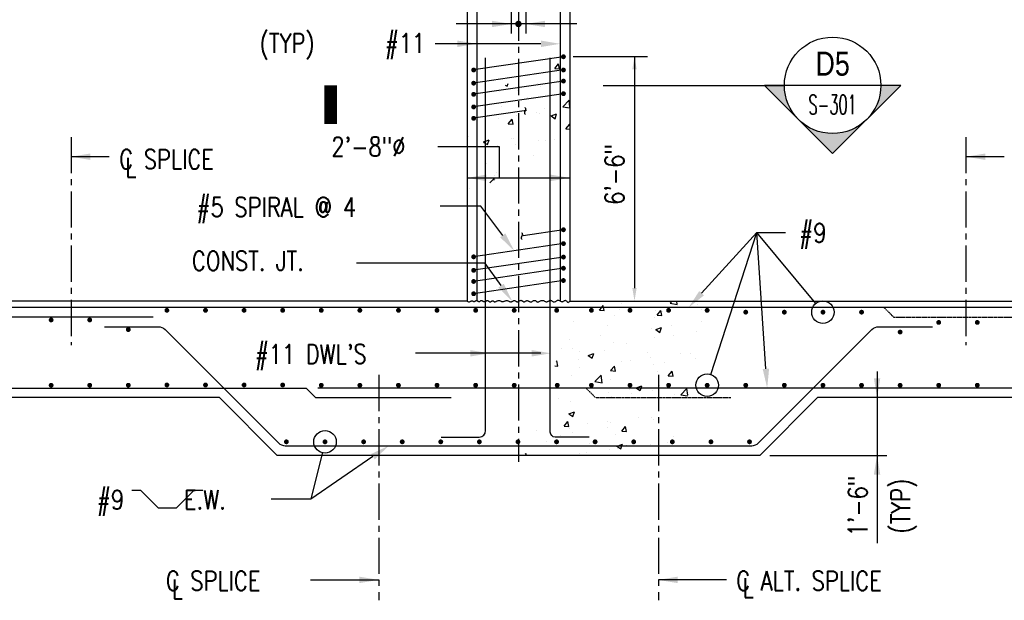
# Model space of a CAD drawing. Header units: inches. Extents: x -9715 to 32893, y -15613 to -1138.
# Tile 102 of 256: x 7428 to 7734, y -6939 to -6759. Entities that reach past the tile are written whole.
import ezdxf
from ezdxf.enums import TextEntityAlignment as Align

# ---------------------------------------------------------------- set-up
doc = ezdxf.new("R2010")
doc.units = ezdxf.units.IN
doc.header["$MEASUREMENT"] = 0
doc.linetypes.add('CENTER2', pattern=[1.125, 0.75, -0.125, 0.125, -0.125])
doc.linetypes.add('HIDDEN', pattern=[0.375, 0.25, -0.125])
doc.layers.get('0').update_dxf_attribs({"color": 252})
for name, color, linetype in [('A-Anno-Symb', 2, 'Continuous'), ('A-Sect-Iden', 2, 'Continuous'), ('S-ANNO-SYMB', 2, 'Continuous'), ('S-ANNO-TEXT', 2, 'Continuous'), ('S-GRID', 30, 'CENTER2'), ('S1', 2, 'Continuous'), ('S3', 4, 'Continuous'), ('S5', 1, 'Continuous'), ('S5R', 1, 'Continuous'), ('S6', 1, 'Continuous'), ('S7', 2, 'Continuous'), ('S7R', 2, 'Continuous')]:
    doc.layers.add(name, color=color, linetype=linetype)
doc.styles.add('125', font='romans.shx', dxfattribs={"width": 0.8, "height": 2})
doc.styles.add('ROMANS', font='ROMANS.shx', dxfattribs={"width": 0.8})
doc.styles.add('SX-FRAC', font='SX-FRAC.shx', dxfattribs={"width": 0.9, "height": 14})
doc.styles.add('TITTEXTL', font='swiss.ttf', dxfattribs={"width": 0.8})

# ---------------------------------------------------------------- blocks, each defined once
blk = doc.blocks.new('*X78')
at = {"color": 0}
for p, q in [((1266.03, 1371.17), (1267.02, 1372.34)), ((1267.23, 1371.17), (1267.02, 1372.34)), ((1278.41, 1373.56), (1278.41, 1373.56)), ((1308.53, 1373.77), (1309.87, 1375.17)), ((1308.53, 1373.77), (1312.97, 1373.08)), ((1312.97, 1373.08), (1312.73, 1375.17)), ((1325.34, 1372.89), (1325.34, 1372.89)), ((1250.72, 1371.16), (1250.72, 1371.16)), ((1259.47, 1371.07), (1259.47, 1371.07)), ((1264.61, 1369.47), (1266.03, 1371.17)), ((1264.61, 1369.47), (1267.6, 1369.21)), ((1267.6, 1369.2), (1267.23, 1371.17)), ((1274.12, 1365.94), (1274.12, 1365.94)), ((1277.41, 1370.03), (1277.41, 1370.03)), ((1299.37, 1369.14), (1299.37, 1369.14)), ((1300.47, 1366.33), (1302.88, 1369.2)), ((1300.47, 1366.33), (1303.46, 1366.07)), ((1303.46, 1366.07), (1302.88, 1369.2)), ((1304.11, 1368.91), (1304.11, 1368.91)), ((1327.83, 1369.9), (1327.83, 1369.9)), ((1330.8, 1367.78), (1330.8, 1367.78)), ((1248.45, 1362.42), (1248.45, 1362.42)), ((1269.51, 1359.89), (1269.51, 1359.89)), ((1298.67, 1364.9), (1298.67, 1364.9)), ((1309.35, 1359.65), (1309.35, 1359.65)), ((1328.28, 1362.14), (1328.28, 1362.14)), ((1265.25, 1353.84), (1265.25, 1353.84)), ((1296.83, 1358), (1296.83, 1358)), ((1299.73, 1357.36), (1303.23, 1358.71)), ((1299.73, 1357.36), (1302.22, 1355.69)), ((1302.22, 1355.68), (1303.23, 1358.71)), ((1310.65, 1353.92), (1310.65, 1353.92)), ((1324.74, 1356.25), (1324.74, 1356.25)), ((1246.32, 1351.35), (1246.32, 1351.35)), ((1273.51, 1349.3), (1273.51, 1349.3)), ((1281.49, 1348.91), (1281.49, 1348.91)), ((1298.77, 1352.5), (1298.77, 1352.5)), ((1240.99, 1345.61), (1240.99, 1345.61)), ((1247.84, 1345.78), (1247.84, 1345.78)), ((1252.33, 1343.91), (1252.33, 1343.91)), ((1257.72, 1341.24), (1261.22, 1342.58)), ((1257.72, 1341.24), (1260.21, 1339.56)), ((1260.21, 1339.56), (1261.22, 1342.58)), ((1267.68, 1344.48), (1267.68, 1344.48)), ((1294.37, 1343.36), (1294.37, 1343.36)), ((1315.13, 1342.42), (1315.13, 1342.42)), ((1321.06, 1342.23), (1321.06, 1342.23)), ((1237.77, 1337.48), (1238.09, 1337.87)), ((1238.67, 1334.73), (1238.09, 1337.87)), ((1251.53, 1338.9), (1251.53, 1338.9)), ((1278.22, 1337.77), (1278.22, 1337.77)), ((1283.68, 1338.28), (1283.68, 1338.28)), ((1296.19, 1339.93), (1296.19, 1339.93)), ((1298.16, 1335.85), (1298.16, 1335.85)), ((1304.91, 1336.64), (1304.91, 1336.64)), ((1324.13, 1339.6), (1324.13, 1339.6)), ((1236.9, 1334.89), (1238.67, 1334.73)), ((1247.23, 1329.13), (1247.23, 1329.13)), ((1252.1, 1334.12), (1252.1, 1334.12)), ((1261.79, 1325.06), (1265.69, 1329.12)), ((1266.24, 1324.37), (1265.69, 1329.12)), ((1271.54, 1331.86), (1273.95, 1334.73)), ((1271.54, 1331.86), (1274.53, 1331.6)), ((1272.9, 1332.65), (1272.9, 1332.65)), ((1274.53, 1331.6), (1273.96, 1334.73)), ((1300.59, 1331.42), (1300.59, 1331.42)), ((1307.41, 1328.72), (1309.82, 1331.59)), ((1310.4, 1328.46), (1309.82, 1331.59)), ((1261.79, 1325.06), (1266.24, 1324.37)), ((1271.43, 1326.41), (1271.43, 1326.41)), ((1301.98, 1322.7), (1301.98, 1322.7)), ((1307.41, 1328.72), (1310.4, 1328.46)), ((1242.27, 1321.41), (1242.27, 1321.41)), ((1257.73, 1319.07), (1257.73, 1319.07)), ((1270.52, 1318.56), (1270.52, 1318.56)), ((1283.04, 1320.2), (1283.04, 1320.2)), ((1284.42, 1317.94), (1284.42, 1317.94)), ((1287.57, 1321.11), (1291.07, 1322.45)), ((1287.57, 1321.11), (1287.74, 1320.99)), ((1287.74, 1320.99), (1290.05, 1319.43)), ((1290.05, 1319.43), (1290.58, 1320.99)), ((1290.58, 1320.99), (1291.07, 1322.45)), ((1297.55, 1319.21), (1297.55, 1319.21)), ((1311.11, 1316.81), (1311.11, 1316.81)), ((1315.16, 1316.78), (1319.05, 1320.84)), ((1315.16, 1316.78), (1319.41, 1316.12)), ((1319.55, 1316.55), (1319.05, 1320.84)), ((1238.95, 1314.4), (1238.95, 1314.4)), ((1246.62, 1312.49), (1246.62, 1312.49)), ((1272.3, 1316.01), (1272.3, 1316.01)), ((1245.55, 1304.98), (1249.06, 1306.32)), ((1245.55, 1304.98), (1248.04, 1303.3)), ((1248.04, 1303.3), (1249.06, 1306.32)), ((1242.62, 1297.39), (1245.03, 1300.26)), ((1245.61, 1297.12), (1245.03, 1300.26)), ((1257.37, 1298.84), (1257.37, 1298.84)), ((1269.89, 1300.48), (1269.89, 1300.48)), ((1271.69, 1299.36), (1271.69, 1299.36)), ((1288.82, 1302.98), (1288.82, 1302.98)), ((1296.94, 1302.56), (1296.94, 1302.56)), ((1298.53, 1301.58), (1298.53, 1301.58)), ((1225.79, 1294.68), (1225.79, 1294.68)), ((1242.62, 1297.39), (1245.61, 1297.12)), ((1246.02, 1295.84), (1246.02, 1295.84)), ((1247.99, 1293.52), (1247.99, 1293.52)), ((1269.37, 1296.58), (1269.37, 1296.58)), ((1274.68, 1292.39), (1274.68, 1292.39)), ((1278.48, 1294.25), (1280.89, 1297.12)), ((1278.48, 1294.25), (1281.47, 1293.99)), ((1281.47, 1293.99), (1280.89, 1297.12)), ((1231.85, 1287.93), (1231.85, 1287.93)), ((1240.21, 1291.57), (1240.21, 1291.57)), ((1258.54, 1286.8), (1258.54, 1286.8)), ((1276.24, 1285.17), (1278.9, 1286.19)), ((1278.56, 1285.17), (1278.9, 1286.19)), ((1301.38, 1291.26), (1301.38, 1291.26)), ((1307.25, 1287.41), (1307.25, 1287.41)), ((1310.51, 1290.61), (1310.51, 1290.61)), ((1218.43, 1279.87), (1218.95, 1280.41)), ((1219.1, 1279.17), (1218.96, 1280.41)), ((1252.19, 1280.59), (1252.19, 1280.59)), ((1256.73, 1280.76), (1256.73, 1280.76)), ((1271.08, 1282.72), (1271.08, 1282.72)), ((1275.4, 1284.85), (1276.24, 1285.17)), ((1275.4, 1284.85), (1277.89, 1283.17)), ((1275.67, 1283.26), (1275.67, 1283.26)), ((1277.89, 1283.17), (1278.56, 1285.17)), ((1281.35, 1285.6), (1281.35, 1285.6)), ((1285.23, 1285.67), (1285.23, 1285.67)), ((1296.33, 1285.92), (1296.33, 1285.92)), ((1245.41, 1279.2), (1245.41, 1279.2))]:
    blk.add_line(p, q, dxfattribs=at)
blk = doc.blocks.new('*X79')
at = {"color": 0}
for p, q in [((1236.86, 1519.91), (1239.27, 1522.78)), ((1236.86, 1519.91), (1239.85, 1519.64)), ((1239.85, 1519.64), (1239.27, 1522.78)), ((1206.01, 1509.5), (1207.17, 1508.72)), ((1207.17, 1508.72), (1207.77, 1510.51)), ((1226.12, 1510.59), (1226.12, 1510.59)), ((1227.95, 1508.48), (1227.95, 1508.48)), ((1238.64, 1512.24), (1238.64, 1512.24)), ((1242.71, 1511.35), (1242.71, 1511.35)), ((1202.7, 1505.27), (1202.7, 1505.27)), ((1213.55, 1506.34), (1213.55, 1506.34)), ((1219.97, 1501.89), (1219.97, 1501.89)), ((1203.82, 1496.3), (1203.82, 1496.3)), ((1230.51, 1495.17), (1230.51, 1495.17)), ((1241.91, 1496.01), (1245.8, 1500.06)), ((1241.91, 1496.01), (1246.31, 1495.32)), ((1244.42, 1495.01), (1244.42, 1495.01)), ((1246.31, 1495.73), (1245.8, 1500.06)), ((1202.09, 1488.63), (1202.09, 1488.63)), ((1207.93, 1485.43), (1210.34, 1488.31)), ((1210.92, 1485.17), (1210.34, 1488.31)), ((1212.96, 1490.87), (1212.96, 1490.87)), ((1225.48, 1492.52), (1225.48, 1492.52)), ((1227.34, 1491.83), (1227.34, 1491.83)), ((1234.53, 1490.27), (1238.03, 1491.62)), ((1234.53, 1490.27), (1237.01, 1488.59)), ((1237.02, 1488.59), (1238.03, 1491.61)), ((1207.93, 1485.43), (1210.92, 1485.17)), ((1243.79, 1482.3), (1246.2, 1485.17)), ((1243.79, 1482.3), (1246.31, 1482.08)), ((1246.31, 1484.62), (1246.21, 1485.17)), ((1183.33, 1477.6), (1183.33, 1477.6)), ((1210.02, 1476.48), (1210.02, 1476.48)), ((1211.49, 1476.51), (1211.49, 1476.51)), ((1240.65, 1481.52), (1240.65, 1481.52)), ((1182.33, 1471.51), (1182.33, 1471.51)), ((1192.52, 1474.14), (1193.84, 1474.65)), ((1192.52, 1474.14), (1193.84, 1473.25)), ((1193.84, 1474.65), (1196.02, 1475.49)), ((1193.84, 1473.25), (1195, 1472.47)), ((1195, 1472.47), (1196.02, 1475.49)), ((1199.81, 1471.15), (1199.81, 1471.15)), ((1201.48, 1471.98), (1201.48, 1471.98)), ((1212.33, 1472.8), (1212.33, 1472.8)), ((1226.73, 1475.19), (1226.73, 1475.19)), ((1231.26, 1475.29), (1231.26, 1475.29)), ((1236.71, 1475.35), (1236.71, 1475.35)), ((1223.47, 1465.53), (1223.47, 1465.53)), ((1194.31, 1460.53), (1194.31, 1460.53)), ((1186.66, 1451.43), (1186.66, 1451.43)), ((1196.54, 1448.73), (1199.07, 1451.36)), ((1199.2, 1450.25), (1199.07, 1451.36)), ((1199.17, 1453.07), (1199.17, 1453.07)), ((1200.87, 1455.34), (1200.87, 1455.34)), ((1184.13, 1445.34), (1184.13, 1445.34)), ((1200.28, 1450.93), (1200.28, 1450.93))]:
    blk.add_line(p, q, dxfattribs=at)
blk = doc.blocks.new('Anno_Section_A2')
at = {"color": 0, "linetype": 'ByBlock', "lineweight": -2}
blk.add_line((2.5, 0), (-2.5, 0), dxfattribs=at)
blk.add_circle((0, 0), 2.5, dxfattribs=at)
at = {"color": 0, "linetype": 'ByBlock', "lineweight": -2, "style": 'ROMANS', "width": 0.8}
blk.add_attdef('NUMBER', text='', height=1, dxfattribs=at).set_placement((0, 0.5), align=Align.CENTER)
blk.add_attdef('SHEET', text='', height=0.75, dxfattribs=at).set_placement((0, -0.5), align=Align.TOP_CENTER)
blk = doc.blocks.new('NAVFAC_Anno_Arrow_A1')
at = {"linetype": 'ByBlock', "lineweight": -2}
h = blk.add_hatch(color=0, dxfattribs=at)
h.paths.add_polyline_path([(-1.768, 1.768), (-3.536, 0), (-2.5, 0, -0.198912)])
h.paths.add_polyline_path([(0, 3.536), (-1.768, 1.768, -0.414214), (1.768, 1.768)])
h.paths.add_polyline_path([(2.373, 1.162), (2.245, 1.1, -0.114349), (2.5, 0), (3.536, 0)])
h.paths.add_polyline_path([(1.768, 1.768, -0.082683), (2.245, 1.1), (2.373, 1.162)])
at = {"color": 0, "linetype": 'ByBlock', "lineweight": -2}
blk.add_lwpolyline([(-2.5, 0), (-3.536, 0), (0, 3.536), (3.536, 0), (2.5, 0)], dxfattribs=at)

msp = doc.modelspace()

# ---------------------------------------------------------------- linework, layer by layer
at = {"layer": 'A-Anno-Symb'}
msp.add_lwpolyline([(7609.27805, -6779.05348), (7665.685, -6779.05348)], dxfattribs=at)
at = {"layer": 'A-Sect-Iden'}
msp.add_lwpolyline([(7524.59033, -6791.05348, 4, 4, 0), (7524.59033, -6779.05348, 0, 0, 0), (7562.13076, -6779.05348, 0, 0, 0)], format="xyseb", dxfattribs=at)
at = {"layer": 'S-ANNO-TEXT'}
msp.add_lwpolyline([(7462.72221, -6904.92422), (7465.23581, -6904.92422, -0.198912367), (7465.55401, -6905.05602), (7470.84244, -6910.34445, 0.198912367), (7471.16064, -6910.47625), (7476.44014, -6910.47625, 0.198912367), (7476.75833, -6910.34445), (7482.04676, -6905.05602, -0.198912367), (7482.36496, -6904.92422), (7484.87857, -6904.92422)], format="xyb", dxfattribs=at)
at = {"layer": 'S-GRID', "linetype": 'CENTER2', "ltscale": 15}
for p, q in [((7582.91418, -6483.96726), (7583.00793, -6896.12348)), ((7443.86417, -6795.14626), (7443.86417, -6859.88758)), ((7722.1517, -6795.14626), (7722.1517, -6859.88758)), ((7539.52007, -6869.13753), (7539.52007, -6939.21869)), ((7626.4958, -6869.13753), (7626.4958, -6939.21869))]:
    msp.add_line(p, q, dxfattribs=at)
at = {"layer": 'S1', "color": 3}
for p, q in [((7567.00793, -6721.04112), (7567.00793, -6846.13487)), ((7599.00793, -6721.04112), (7599.00793, -6846.13487)), ((7567.00793, -6846.13487), (7213.00793, -6846.13487)), ((7599.00793, -6846.13487), (7983.00793, -6846.13487)), ((7490.00793, -6876.13487), (7170.92981, -6876.13487)), ((7508.00793, -6894.13487), (7490.00793, -6876.13487)), ((7676.00793, -6876.13487), (7658.00793, -6894.13487)), ((7874.00793, -6876.13487), (7676.00793, -6876.13487)), ((7658.00793, -6894.13487), (7508.00793, -6894.13487))]:
    msp.add_line(p, q, dxfattribs=at)
at = {"layer": 'S1', "color": 2}
msp.add_lwpolyline([(7567.00793, -6846.13487), (7567.23315, -6846.29307), (7567.44141, -6846.3702), (7567.63358, -6846.38321), (7567.81051, -6846.34903), (7567.97306, -6846.28462), (7568.12208, -6846.20691), (7568.25844, -6846.13285), (7568.38299, -6846.07938), (7568.49674, -6846.05926), (7568.60137, -6846.06852), (7568.6987, -6846.09902), (7568.79054, -6846.14263), (7568.87874, -6846.19118), (7568.96511, -6846.23654), (7569.05148, -6846.27056), (7569.13968, -6846.2851), (7569.23115, -6846.27453), (7569.32589, -6846.24323), (7569.4235, -6846.19812), (7569.52358, -6846.1461), (7569.62576, -6846.09408), (7569.72962, -6846.04897), (7569.83479, -6846.01767), (7569.94088, -6846.0071), (7570.04746, -6846.02181), (7570.15404, -6846.05705), (7570.2601, -6846.10571), (7570.36512, -6846.1607), (7570.46858, -6846.2149), (7570.56994, -6846.26121), (7570.6687, -6846.29254), (7570.76433, -6846.30178), (7570.85656, -6846.28427), (7570.94611, -6846.24505), (7571.03397, -6846.19163), (7571.12112, -6846.1315), (7571.20852, -6846.07216), (7571.29716, -6846.02108), (7571.38802, -6845.98578), (7571.48207, -6845.97374), (7571.58013, -6845.9899), (7571.68229, -6846.02899), (7571.78849, -6846.0832), (7571.89867, -6846.14471), (7572.01276, -6846.2057), (7572.1307, -6846.25835), (7572.25242, -6846.29484), (7572.37786, -6846.30735), (7572.50674, -6846.29075), (7572.63797, -6846.2507), (7572.77024, -6846.19553), (7572.90226, -6846.13359), (7573.0327, -6846.07321), (7573.16028, -6846.02274), (7573.28369, -6845.9905), (7573.40162, -6845.98486), (7573.51318, -6846.01125), (7573.61913, -6846.06357), (7573.72065, -6846.13283), (7573.81891, -6846.21004), (7573.91508, -6846.28621), (7574.01034, -6846.35235), (7574.10586, -6846.39946), (7574.20282, -6846.41855), (7574.30201, -6846.40366), (7574.40277, -6846.36095), (7574.50405, -6846.2996), (7574.60481, -6846.22881), (7574.704, -6846.15775), (7574.80059, -6846.09563), (7574.89352, -6846.05161), (7574.98176, -6846.0349), (7575.06479, -6846.05159), (7575.14424, -6846.09545), (7575.22226, -6846.15717), (7575.30099, -6846.22742), (7575.38259, -6846.29689), (7575.46921, -6846.35626), (7575.563, -6846.39621), (7575.66612, -6846.40743), (7575.78013, -6846.38372), (7575.90432, -6846.33141), (7576.03738, -6846.25994), (7576.178, -6846.17877), (7576.32487, -6846.09733), (7576.47671, -6846.02508), (7576.63219, -6845.97147), (7576.79002, -6845.94594), (7576.94906, -6845.95486), (7577.10882, -6845.99233), (7577.26896, -6846.04934), (7577.42918, -6846.11691), (7577.58913, -6846.18604), (7577.74849, -6846.24775), (7577.90694, -6846.29303), (7578.06415, -6846.31291), (7578.21995, -6846.30132), (7578.37478, -6846.26399), (7578.52921, -6846.2096), (7578.68383, -6846.1468), (7578.83924, -6846.08426), (7578.99602, -6846.03064), (7579.15475, -6845.99462), (7579.31603, -6845.98486), (7579.48015, -6846.00707), (7579.6463, -6846.05514), (7579.81336, -6846.12003), (7579.98022, -6846.19267), (7580.14578, -6846.264), (7580.30892, -6846.32498), (7580.46855, -6846.36654), (7580.62354, -6846.37963), (7580.77304, -6846.35829), (7580.91713, -6846.30899), (7581.05613, -6846.24133), (7581.19037, -6846.16487), (7581.32017, -6846.08918), (7581.44587, -6846.02386), (7581.56779, -6845.97848), (7581.68625, -6845.96262), (7581.80173, -6845.98258), (7581.91532, -6846.0316), (7582.02826, -6846.09964), (7582.14179, -6846.17668), (7582.25714, -6846.25268), (7582.37556, -6846.3176), (7582.49828, -6846.3614), (7582.62654, -6846.37407), (7582.7611, -6846.34897), (7582.90074, -6846.29318), (7583.04377, -6846.2172), (7583.18849, -6846.1315), (7583.33322, -6846.04659), (7583.47625, -6845.97295), (7583.61589, -6845.92108), (7583.75045, -6845.90145), (7583.87873, -6845.92109), (7584.0016, -6845.97304), (7584.12044, -6846.04689), (7584.23659, -6846.1322), (7584.35145, -6846.21856), (7584.46636, -6846.29553), (7584.58272, -6846.35269), (7584.70187, -6846.37963), (7584.82484, -6846.36931), (7584.95121, -6846.32837), (7585.08017, -6846.26684), (7585.21097, -6846.19475), (7585.34281, -6846.12214), (7585.47491, -6846.05905), (7585.60648, -6846.0155), (7585.73676, -6846.00154), (7585.86525, -6846.0238), (7585.9927, -6846.07538), (7586.12015, -6846.14599), (7586.24864, -6846.22533), (7586.37921, -6846.30311), (7586.51292, -6846.36903), (7586.6508, -6846.41279), (7586.7939, -6846.42411), (7586.94274, -6846.39624), (7587.09583, -6846.33671), (7587.25113, -6846.25659), (7587.40662, -6846.16695), (7587.56029, -6846.07888), (7587.71011, -6846.00345), (7587.85407, -6845.95173), (7587.99013, -6845.93481), (7588.11712, -6845.95999), (7588.2372, -6846.01943), (7588.35337, -6846.10155), (7588.46863, -6846.19475), (7588.58597, -6846.28743), (7588.70839, -6846.36798), (7588.83891, -6846.42482), (7588.9805, -6846.44635), (7589.13528, -6846.42481), (7589.30173, -6846.3679), (7589.47744, -6846.28713), (7589.65999, -6846.19406), (7589.84698, -6846.1002), (7590.03599, -6846.01709), (7590.22461, -6845.95626), (7590.41042, -6845.92925), (7590.59149, -6845.94381), (7590.76773, -6845.9925), (7590.93954, -6846.06413), (7591.1073, -6846.14749), (7591.27141, -6846.23137), (7591.43227, -6846.30456), (7591.59025, -6846.35587), (7591.74576, -6846.37407), (7591.89914, -6846.35173), (7592.05064, -6846.29648), (7592.20044, -6846.21974), (7592.34874, -6846.13289), (7592.49574, -6846.04735), (7592.64163, -6845.97452), (7592.78661, -6845.92579), (7592.93086, -6845.91257), (7593.0746, -6845.94235), (7593.21801, -6846.00692), (7593.36129, -6846.09417), (7593.50464, -6846.19197), (7593.64825, -6846.28821), (7593.79231, -6846.37076), (7593.93703, -6846.42752), (7594.08259, -6846.44635), (7594.22917, -6846.41923), (7594.37687, -6846.35452), (7594.52573, -6846.26466), (7594.67584, -6846.16209), (7594.82725, -6846.05926), (7594.98003, -6845.96861), (7595.13424, -6845.9026), (7595.28995, -6845.87365), (7595.44717, -6845.89008), (7595.60562, -6845.94359), (7595.76498, -6846.02173), (7595.92493, -6846.11204), (7596.08514, -6846.2021), (7596.24529, -6846.27946), (7596.40505, -6846.33166), (7596.56408, -6846.34627), (7596.72201, -6846.3154), (7596.87818, -6846.24948), (7597.03188, -6846.1635), (7597.18237, -6846.07243), (7597.32896, -6845.99126), (7597.47091, -6845.93499), (7597.60752, -6845.91859), (7597.73807, -6845.95706), (7597.86286, -6846.05775), (7597.98637, -6846.19753), (7598.11409, -6846.34565), (7598.2515, -6846.47135), (7598.40409, -6846.54388), (7598.57737, -6846.53248), (7598.77682, -6846.4064), (7599.00793, -6846.13487)], dxfattribs=at)
at = {"layer": 'S3', "color": 4}
for p, q in [((7570.02356, -6660.56133), (7570.02356, -6846.13487)), ((7595.99231, -6660.56133), (7595.99231, -6846.13487)), ((7802.36417, -6848.13487), (7422.00244, -6848.13487)), ((7172.92981, -6873.22492), (7517.02007, -6873.22492))]:
    msp.add_line(p, q, dxfattribs=at)
at = {"layer": 'S3', "const_width": 0.75}
for points in [[(7596.60168, -6770.17231, 1), (7597.35168, -6770.17231, 1)], [(7568.67981, -6774.28168, 1), (7569.42981, -6774.28168, 1)], [(7596.60168, -6774.28168, 1), (7597.35168, -6774.28168, 1)], [(7568.67981, -6778.39106, 1), (7569.42981, -6778.39106, 1)], [(7596.60168, -6777.73481, 1), (7597.35168, -6777.73481, 1)], [(7568.67981, -6781.84418, 1), (7569.42981, -6781.84418, 1)], [(7596.60168, -6781.65668, 1), (7597.35168, -6781.65668, 1)], [(7568.67981, -6785.76606, 1), (7569.42981, -6785.76606, 1)], [(7568.67981, -6789.31293, 1), (7569.42981, -6789.31293, 1)], [(7596.60168, -6823.97847, 1), (7597.35168, -6823.97847, 1)], [(7596.60168, -6828.27535, 1), (7597.35168, -6828.27535, 1)], [(7568.67981, -6832.38472, 1), (7569.42981, -6832.38472, 1)], [(7596.60168, -6832.47847, 1), (7597.35168, -6832.47847, 1)], [(7568.67981, -6836.58785, 1), (7569.42981, -6836.58785, 1)], [(7596.60168, -6835.9316, 1), (7597.35168, -6835.9316, 1)], [(7568.67981, -6840.04097, 1), (7569.42981, -6840.04097, 1)], [(7596.60168, -6839.75972, 1), (7597.35168, -6839.75972, 1)], [(7568.67981, -6843.8691, 1), (7569.42981, -6843.8691, 1)]]:
    msp.add_lwpolyline(points, format="xyb", close=True, dxfattribs=at)
at = {"layer": 'S3', "color": 4}
for points in [[(7558.97587, -6888.44024), (7570.77274, -6888.44024, 0.414213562), (7572.77274, -6886.44024), (7572.77274, -6770.50987)], [(7604.93073, -6888.44024), (7594.39948, -6888.44024, -0.414213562), (7592.89948, -6886.94024), (7592.89948, -6770.50987)], [(7454.23701, -6854.12131), (7470.99437, -6854.12131, -0.198912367), (7473.11569, -6854.99999), (7508.3719, -6890.25619, 0.198912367), (7510.49322, -6891.13487), (7655.52265, -6891.13487, 0.198912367), (7657.64397, -6890.25619), (7692.90018, -6854.99999, -0.198912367), (7695.0215, -6854.12131), (7711.77886, -6854.12131)]]:
    msp.add_lwpolyline(points, format="xyb", dxfattribs=at)
at = {"layer": 'S3'}
for points in [[(7596.97668, -6770.17231), (7569.05481, -6774.28168)], [(7596.97668, -6774.28168), (7569.05481, -6778.39106)], [(7596.97668, -6777.73481), (7569.05481, -6781.84418)], [(7596.97668, -6781.65668), (7569.05481, -6785.76606)], [(7585.4927, -6786.8937), (7569.05481, -6789.31293)], [(7596.97668, -6823.97847), (7584.48331, -6825.81717)], [(7596.97668, -6828.27535), (7569.05481, -6832.38472)], [(7596.97668, -6832.47847), (7569.05481, -6836.58785)], [(7596.97668, -6835.9316), (7569.05481, -6840.04097)], [(7596.97668, -6839.75972), (7569.05481, -6843.8691)]]:
    msp.add_lwpolyline(points, dxfattribs=at)
at = {"layer": 'S3', "color": 4}
for points in [[(7469.36417, -6851.13487), (7421.36417, -6851.13487), (7418.36417, -6848.13487)], [(7562.02007, -6876.22492), (7520.02007, -6876.22492), (7517.02007, -6873.22492)], [(7901.02007, -6873.22492), (7520.59528, -6873.22492)]]:
    msp.add_lwpolyline(points, dxfattribs=at)
at = {"layer": 'S3', "color": 4, "const_width": 0.75}
for points in [[(7473.29573, -6849.03081, -1), (7474.04573, -6849.03081, -1)], [(7485.29573, -6849.03081, -1), (7486.04573, -6849.03081, -1)], [(7497.29573, -6849.03081, -1), (7498.04573, -6849.03081, -1)], [(7509.29573, -6849.03081, -1), (7510.04573, -6849.03081, -1)], [(7521.29573, -6849.03081, -1), (7522.04573, -6849.03081, -1)], [(7533.29573, -6849.03081, -1), (7534.04573, -6849.03081, -1)], [(7545.29573, -6849.03081, -1), (7546.04573, -6849.03081, -1)], [(7557.29573, -6849.03081, -1), (7558.04573, -6849.03081, -1)], [(7569.29573, -6849.03081, -1), (7570.04573, -6849.03081, -1)], [(7581.29573, -6849.03081, -1), (7582.04573, -6849.03081, -1)], [(7594.48604, -6849.03081, -1), (7595.23604, -6849.03081, -1)], [(7605.29573, -6849.03081, -1), (7606.04573, -6849.03081, -1)], [(7617.29573, -6849.03081, -1), (7618.04573, -6849.03081, -1)], [(7629.29573, -6849.03081, -1), (7630.04573, -6849.03081, -1)], [(7641.29573, -6849.03081, -1), (7642.04573, -6849.03081, -1)], [(7653.29573, -6849.59782, -1), (7654.04573, -6849.59782, -1)], [(7665.29573, -6849.59782, -1), (7666.04573, -6849.59782, -1)], [(7677.29573, -6849.59782, -1), (7678.04573, -6849.59782, -1)], [(7689.29573, -6849.59782, -1), (7690.04573, -6849.59782, -1)], [(7437.29573, -6852.03081, -1), (7438.04573, -6852.03081, -1)], [(7449.29573, -6852.03081, -1), (7450.04573, -6852.03081, -1)], [(7713.29573, -6852.79088, -1), (7714.04573, -6852.79088, -1)], [(7725.29573, -6852.79088, -1), (7726.04573, -6852.79088, -1)], [(7461.29573, -6855.01724, -1), (7462.04573, -6855.01724, -1)], [(7701.29573, -6855.79088, -1), (7702.04573, -6855.79088, -1)], [(7437.29573, -6872.32899, 1), (7438.04573, -6872.32899, 1)], [(7449.29573, -6872.32899, 1), (7450.04573, -6872.32899, 1)], [(7461.29573, -6872.32899, 1), (7462.04573, -6872.32899, 1)], [(7473.29573, -6872.24861, 1), (7474.04573, -6872.24861, 1)], [(7485.29573, -6872.24861, 1), (7486.04573, -6872.24861, 1)], [(7497.29573, -6872.24861, 1), (7498.04573, -6872.24861, 1)], [(7509.29573, -6872.24861, 1), (7510.04573, -6872.24861, 1)], [(7521.29573, -6872.32899, 1), (7522.04573, -6872.32899, 1)], [(7533.29573, -6872.32899, 1), (7534.04573, -6872.32899, 1)], [(7545.29573, -6872.32899, 1), (7546.04573, -6872.32899, 1)], [(7557.29573, -6872.32899, 1), (7558.04573, -6872.32899, 1)], [(7569.29573, -6872.32899, 1), (7570.04573, -6872.32899, 1)], [(7581.29573, -6872.32899, 1), (7582.04573, -6872.32899, 1)], [(7594.67032, -6872.32899, 1), (7595.42032, -6872.32899, 1)], [(7605.29573, -6872.32899, 1), (7606.04573, -6872.32899, 1)], [(7617.29573, -6872.32899, 1), (7618.04573, -6872.32899, 1)], [(7629.29573, -6872.32899, 1), (7630.04573, -6872.32899, 1)], [(7641.29573, -6872.32899, 1), (7642.04573, -6872.32899, 1)], [(7653.29573, -6872.32899, 1), (7654.04573, -6872.32899, 1)], [(7665.29573, -6872.32899, 1), (7666.04573, -6872.32899, 1)], [(7677.29573, -6872.32899, 1), (7678.04573, -6872.32899, 1)], [(7689.29573, -6872.32899, 1), (7690.04573, -6872.32899, 1)], [(7701.29573, -6872.33255, 1), (7702.04573, -6872.33255, 1)], [(7713.29573, -6872.33255, 1), (7714.04573, -6872.33255, 1)], [(7725.29573, -6872.33255, 1), (7726.04573, -6872.33255, 1)], [(7510.45853, -6889.92513, 1), (7511.20853, -6889.92513, 1)], [(7522.45853, -6889.92513, 1), (7523.20853, -6889.92513, 1)], [(7534.45853, -6889.92513, 1), (7535.20853, -6889.92513, 1)], [(7546.45853, -6889.92513, 1), (7547.20853, -6889.92513, 1)], [(7558.45853, -6889.92513, 1), (7559.20853, -6889.92513, 1)], [(7570.45853, -6889.92513, 1), (7571.20853, -6889.92513, 1)], [(7582.45853, -6889.92513, 1), (7583.20853, -6889.92513, 1)], [(7594.45853, -6889.92513, 1), (7595.20853, -6889.92513, 1)], [(7606.45853, -6889.92513, 1), (7607.20853, -6889.92513, 1)], [(7618.45853, -6889.92513, 1), (7619.20853, -6889.92513, 1)], [(7630.45853, -6889.92513, 1), (7631.20853, -6889.92513, 1)], [(7642.45853, -6889.92513, 1), (7643.20853, -6889.92513, 1)], [(7654.45853, -6889.92513, 1), (7655.20853, -6889.92513, 1)]]:
    msp.add_lwpolyline(points, format="xyb", close=True, dxfattribs=at)
at = {"layer": 'S3', "color": 4, "linetype": 'HIDDEN'}
for points in [[(7696.6517, -6848.13487), (7699.6517, -6851.13487), (7747.6517, -6851.13487)], [(7648.9958, -6876.22492), (7606.9958, -6876.22492), (7603.9958, -6873.22492)]]:
    msp.add_lwpolyline(points, dxfattribs=at)
at = {"layer": 'S5'}
msp.add_line((7567.00793, -6807.83446), (7599.00793, -6807.83446), dxfattribs=at)
at = {"layer": 'S5', "color": 1}
msp.add_line((7661.13087, -6894.13487), (7697.50026, -6894.13487), dxfattribs=at)
for points in [[(7573.00793, -6808.83446), (7573.00793, -6806.83446), (7567.00793, -6807.83446)], [(7593.00793, -6808.83446), (7593.00793, -6806.83446), (7599.00793, -6807.83446)]]:
    msp.add_solid(points, dxfattribs=at)
at = {"layer": 'S5R'}
for p, q in [((7599.97959, -6770.07103), (7623.07043, -6770.07103)), ((7619.07043, -6770.07103), (7619.07043, -6842.13487))]:
    msp.add_line(p, q, dxfattribs=at)
at = {"layer": 'S5R', "color": 1, "const_width": 1}
msp.add_lwpolyline([(7582.49062, -6759.96824, 1), (7583.49062, -6759.96824, 1)], format="xyb", close=True, dxfattribs=at)
at = {"layer": 'S5R'}
for points in [[(7618.40377, -6774.07103), (7619.7371, -6774.07103), (7619.07043, -6770.07103)], [(7618.40377, -6842.13487), (7619.7371, -6842.13487), (7619.07043, -6846.13487)]]:
    msp.add_solid(points, dxfattribs=at)
at = {"layer": 'S7', "color": 1}
for p, q in [((7532.63001, -6834.25244), (7572.57201, -6834.25244)), ((7577.59087, -6841.34331), (7572.57201, -6834.25244)), ((7694.50026, -6868.10531), (7694.50026, -6921.3982))]:
    msp.add_line(p, q, dxfattribs=at)
for points in [[(7578.4071, -6840.76559), (7576.77464, -6841.92104), (7581.05721, -6846.24071)], [(7695.50026, -6870.13487), (7693.50026, -6870.13487), (7694.50026, -6876.13487)], [(7695.50026, -6900.13487), (7693.50026, -6900.13487), (7694.50026, -6894.13487)]]:
    msp.add_solid(points, dxfattribs=at)
at = {"layer": 'S7R', "color": 1}
for p, q in [((7580.72668, -6745.61925), (7580.72668, -6762.96824)), ((7585.28918, -6745.61925), (7585.28918, -6762.96824)), ((7601.11088, -6759.96824), (7563.59844, -6759.96824)), ((7589.9611, -6766.13404), (7557.05614, -6766.13404)), ((7557.90165, -6798.07782), (7576.94733, -6798.07782)), ((7576.94733, -6798.07782), (7576.94733, -6807.83446)), ((7455.7257, -6801.25472), (7443.86417, -6801.25472)), ((7734.01323, -6801.25472), (7722.1517, -6801.25472)), ((7571.32442, -6816.61173), (7558.60106, -6816.61173)), ((7578.09665, -6825.71322), (7571.32442, -6816.61173)), ((7639.95437, -6843.69099), (7657.11361, -6824.77586)), ((7642.78733, -6869.01188), (7657.11361, -6824.77586)), ((7675.43829, -6846.90223), (7657.11361, -6824.77586)), ((7657.11361, -6824.77586), (7666.02977, -6824.77586)), ((7659.93411, -6867.23811), (7657.11361, -6824.77586)), ((7589.99231, -6862.38845), (7550.98182, -6862.38845)), ((7522.10514, -6893.12175), (7518.37977, -6907.79289)), ((7537.74083, -6894.52637), (7518.37977, -6907.79289)), ((7518.37977, -6907.79289), (7506.07803, -6907.79289)), ((7518.3706, -6932.86513), (7539.52007, -6932.86513)), ((7647.64527, -6932.86513), (7626.4958, -6932.86513))]:
    msp.add_line(p, q, dxfattribs=at)
for centre in [(7677.67073, -6849.59782), (7641.67073, -6872.32899), (7522.83353, -6889.92513)]:
    msp.add_circle(centre, 3.5, dxfattribs=at)
for points in [[(7574.72668, -6760.96824), (7574.72668, -6758.96824), (7580.72668, -6759.96824)], [(7591.28918, -6760.96824), (7591.28918, -6758.96824), (7585.28918, -6759.96824)], [(7563.99235, -6767.13404), (7563.99235, -6765.13404), (7569.99235, -6766.13404)], [(7589.9611, -6767.13404), (7589.9611, -6765.13404), (7595.9611, -6766.13404)], [(7449.86417, -6800.25472), (7449.86417, -6802.25472), (7443.86417, -6801.25472)], [(7728.1517, -6800.25472), (7728.1517, -6802.25472), (7722.1517, -6801.25472)], [(7577.29438, -6826.31017), (7578.89893, -6825.11626), (7581.67839, -6830.52686)], [(7640.69502, -6844.36288), (7639.21373, -6843.01909), (7635.92301, -6848.13487)], [(7567.99128, -6863.38845), (7567.99128, -6861.38845), (7573.99128, -6862.38845)], [(7587.1102, -6863.38845), (7587.1102, -6861.38845), (7593.1102, -6862.38845)], [(7660.93191, -6867.17184), (7658.93631, -6867.30439), (7660.33177, -6873.22492)], [(7537.17558, -6893.70145), (7538.30608, -6895.35129), (7542.69035, -6891.13487)], [(7533.52007, -6931.86513), (7533.52007, -6933.86513), (7539.52007, -6932.86513)], [(7632.4958, -6931.86513), (7632.4958, -6933.86513), (7626.4958, -6932.86513)]]:
    msp.add_solid(points, dxfattribs=at)

# ---------------------------------------------------------------- block references
at = {"layer": 'A-Anno-Symb', "xscale": -6, "yscale": 6, "zscale": 6, "rotation": 180}
msp.add_blockref('NAVFAC_Anno_Arrow_A1', (7680.685, -6779.05348), dxfattribs=at)
at = {"layer": 'S-ANNO-SYMB'}
ref = msp.add_blockref('Anno_Section_A2', (7680.685, -6779.05348), dxfattribs=dict(at, xscale=6, yscale=6, zscale=5.999999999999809))
ref.add_attrib('NUMBER', 'D5', dxfattribs={"layer": '0', "color": 0, "linetype": 'ByBlock', "lineweight": -2, "height": 7.5, "style": 'TITTEXTL', "width": 0.796875}).set_placement((7680.685, -6776.05348, 125), align=Align.CENTER)
ref.add_attrib('SHEET', 'S-301', dxfattribs={"layer": '0', "color": 0, "linetype": 'ByBlock', "lineweight": -2, "height": 6, "style": 'ROMANS', "width": 0.55}).set_placement((7680.685, -6782.05348, 125), align=Align.TOP_CENTER)
at = {"layer": 'S6', "color": 1, "xscale": 0.5, "yscale": 0.5, "zscale": 0.5}
for name in ['*X79', '*X78']:
    msp.add_blockref(name, (6975.85465, -7533.71939), dxfattribs=at)

# ---------------------------------------------------------------- texts
at = {"layer": 'S-ANNO-TEXT', "style": '125', "width": 0.8}
for s, p in [('(TYP)', (7502.51628, -6768.98108)), ('2\'-8"%%C', (7524.80995, -6801.12577)), ('#9', (7670.28554, -6827.89761)), ('CONST. JT.', (7481.47021, -6836.667)), ('#9     E.W.', (7451.92257, -6910.91463))]:
    msp.add_text(s, height=6, dxfattribs=at).set_placement(p)
msp.add_text('6\'-6"', height=6, rotation=90, dxfattribs=at).set_placement((7615.89177, -6816.22713))
for s, p in [('1\'-6"', (7691.50026, -6909.89555)), ('(TYP)', (7704.83678, -6909.89555))]:
    msp.add_text(s, height=6, rotation=90, dxfattribs=at).set_placement(p, align=Align.CENTER)
at = {"layer": 'S3', "color": 2, "style": 'SX-FRAC', "width": 0.75}
for p in [(7587.24111, -6788.34973), (7586.23172, -6827.2732)]:
    msp.add_text('~', height=4.5, rotation=90, dxfattribs=at).set_placement(p)
at = {"layer": 'S7R', "style": '125', "width": 0.8}
for s, p in [('#11', (7541.44947, -6768.92251)), ('C SPLICE', (7458.84488, -6805.05012)), ('L', (7460.6757, -6807.62647)), ('#5 SPIRAL @ 4', (7482.91809, -6819.90925)), ('C SPLICE', (7473.32697, -6936.1442)), ('C ALT. SPLICE', (7650.6889, -6936.1442)), ('L', (7475.15779, -6938.72056)), ('L', (7652.68892, -6938.37759))]:
    msp.add_text(s, height=6, dxfattribs=at).set_placement(p)
at = {"layer": 'S7R', "linetype": 'Continuous', "style": '125', "width": 0.8}
msp.add_text("#11 DWL'S", height=6, dxfattribs=at).set_placement((7501.00465, -6865.62784))

doc.saveas('drawing.dxf')
